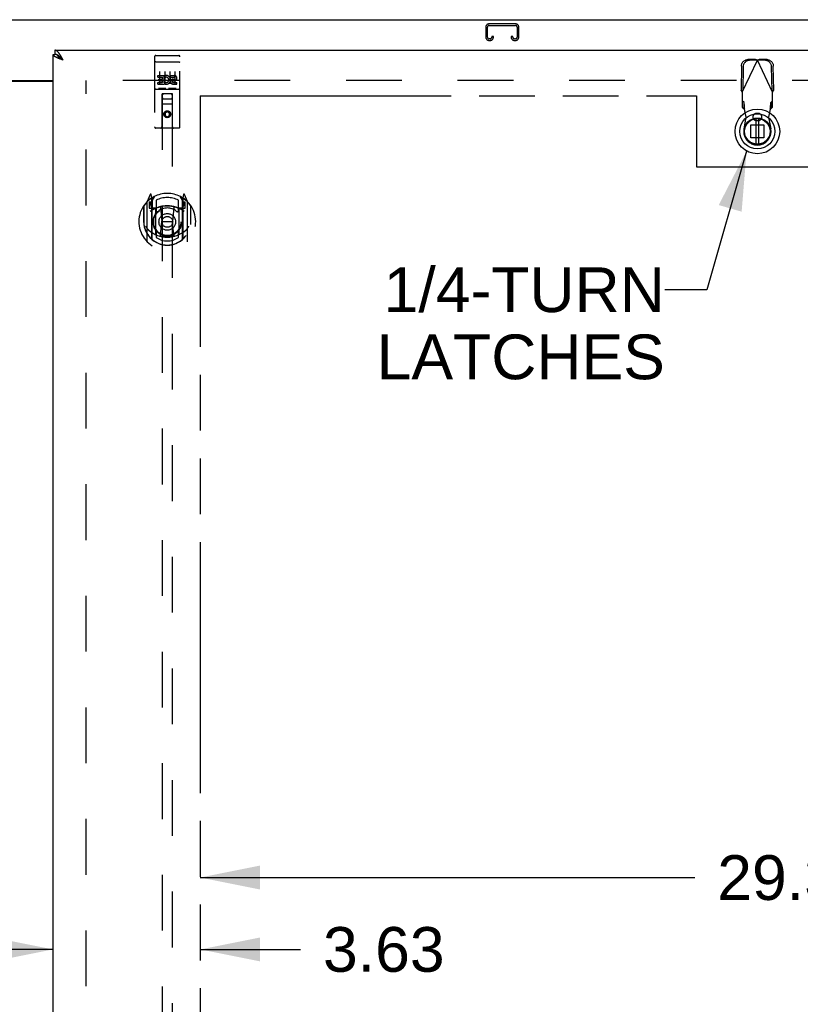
# Model space of a CAD drawing. Header units: inches. Extents: x 0 to 250, y 0 to 162.
# Tile 13 of 21: x 80 to 99, y 98 to 122. Entities that reach past the tile are written whole.
import ezdxf

# ---------------------------------------------------------------- set-up
doc = ezdxf.new("R2010")
doc.units = ezdxf.units.IN
doc.header["$LTSCALE"] = 13.735038
doc.header["$MEASUREMENT"] = 0
doc.linetypes.add('HIDDEN', pattern=[0.2, 0.1, -0.1])
doc.linetypes.add('PHANTOM', pattern=[0.8, 0.45, -0.05, 0.1, -0.05, 0.1, -0.05])
doc.layers.get('0').update_dxf_attribs({"linetype": 'CONTINUOUS'})
for name, color, linetype in [('02___PRT_ALL_AXES', 7, 'CONTINUOUS'), ('AVAILABLE_DOOR_SPACE', 7, 'CONTINUOUS'), ('DEFAULT_2', 8, 'HIDDEN'), ('DIMENSIONS', 7, 'CONTINUOUS')]:
    doc.layers.add(name, color=color, linetype=linetype)
doc.styles.get("Standard").update_dxf_attribs({"font": 'arial.ttf'})
doc.dimstyles.new('DIMSTYLE_1', dxfattribs={"dimtxt": 1.101741, "dimasz": 1.468988, "dimexe": 0.09, "dimexo": 0.07, "dimgap": 0.0375, "dimtad": 0, "dimtih": 1, "dimtoh": 1, "dimzin": 4, "dimdsep": 46, "dimtxsty": 'Standard', "dimblk": '_FILLED', "dimblk1": '_FILLED', "dimblk2": '_FILLED', "dimcen": 0.09, "dimazin": 1, "dimtfac": 1, "dimtdec": 3, "dimtofl": 0, "dimtmove": 0, "dimatfit": 3, "dimldrblk": '_FILLED', "dimfxl": 1, "dimtolj": 1, "dimtzin": 4, "dimarcsym": 0})
doc.dimstyles.get("Standard").update_dxf_attribs({"dimtxt": 1.24864, "dimasz": 1.468988, "dimexe": 0.09, "dimexo": 0.07, "dimgap": 0.09, "dimtad": 0, "dimtih": 1, "dimtoh": 1, "dimdec": 3, "dimzin": 4, "dimdsep": 46, "dimtxsty": 'Standard', "dimblk": '_FILLED', "dimblk1": '_FILLED', "dimblk2": '_FILLED', "dimcen": 0.09, "dimadec": 3, "dimazin": 1, "dimtp": 0.001, "dimtm": 0.001, "dimtfac": 1, "dimtdec": 3, "dimtofl": 0, "dimtmove": 0, "dimatfit": 3, "dimldrblk": '_FILLED', "dimfxl": 1, "dimtolj": 1, "dimtzin": 4, "dimarcsym": 0})

# ---------------------------------------------------------------- blocks, each defined once
blk = doc.blocks.new('_FILLED')
at = {"color": 0, "linetype": 'ByBlock'}
blk.add_solid([(0, 0), (-1, 0.2), (-1, -0.2)], dxfattribs=at)
blk = doc.blocks.new('*D7')
at = {"layer": 'DIMENSIONS', "color": 2, "linetype": 'Continuous'}
for p, q in [((84.237, 101.027), (96.418, 101.027)), ((113.55, 101.027), (101.37, 101.027))]:
    blk.add_line(p, q, dxfattribs=at)
at = {"layer": 'DIMENSIONS', "color": 2, "linetype": 'Continuous', "xscale": 1.4689880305, "yscale": 1.4689880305, "zscale": 1.4689880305, "rotation": 180}
blk.add_blockref('_FILLED', (84.237, 101.027), dxfattribs=at)
at = {"layer": 'DIMENSIONS', "color": 2, "linetype": 'Continuous', "xscale": 1.4689880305, "yscale": 1.4689880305, "zscale": 1.4689880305}
blk.add_blockref('_FILLED', (113.55, 101.027), dxfattribs=at)
at = {"layer": 'DIMENSIONS', "color": 2, "linetype": 'Continuous', "insert": (98.894, 101.577), "char_height": 1.1017, "width": 3.84995, "attachment_point": 2, "line_spacing_factor": 0.9}
blk.add_mtext('29.31', dxfattribs=at)
blk = doc.blocks.new('*D10')
at = {"layer": 'DIMENSIONS', "color": 2, "linetype": 'Continuous'}
for p, q in [((75.112, 95.505), (72.529, 95.505)), ((78.737, 95.505), (81.675, 95.505))]:
    blk.add_line(p, q, dxfattribs=at)
at = {"layer": 'DIMENSIONS', "color": 2, "linetype": 'Continuous', "xscale": 1.4689880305, "yscale": 1.4689880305, "zscale": 1.4689880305}
blk.add_blockref('_FILLED', (75.112, 95.505), dxfattribs=at)
at = {"layer": 'DIMENSIONS', "color": 2, "linetype": 'Continuous', "xscale": 1.4689880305, "yscale": 1.4689880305, "zscale": 1.4689880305, "rotation": 180}
blk.add_blockref('_FILLED', (78.737, 95.505), dxfattribs=at)
at = {"layer": 'DIMENSIONS', "color": 2, "linetype": 'Continuous', "insert": (71.978, 96.056), "char_height": 1.1017, "width": 2.99395, "attachment_point": 3, "line_spacing_factor": 0.9}
blk.add_mtext('3.63', dxfattribs=at)
blk = doc.blocks.new('*D20')
at = {"layer": 'DIMENSIONS', "color": 2, "linetype": 'Continuous'}
for p, q in [((80.612, 99.257), (77.675, 99.257)), ((84.237, 99.257), (86.709, 99.257))]:
    blk.add_line(p, q, dxfattribs=at)
at = {"layer": 'DIMENSIONS', "color": 2, "linetype": 'Continuous', "xscale": 1.4689880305, "yscale": 1.4689880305, "zscale": 1.4689880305}
blk.add_blockref('_FILLED', (80.612, 99.257), dxfattribs=at)
at = {"layer": 'DIMENSIONS', "color": 2, "linetype": 'Continuous', "xscale": 1.4689880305, "yscale": 1.4689880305, "zscale": 1.4689880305, "rotation": 180}
blk.add_blockref('_FILLED', (84.237, 99.257), dxfattribs=at)
at = {"layer": 'DIMENSIONS', "color": 2, "linetype": 'Continuous', "insert": (87.26, 99.808), "char_height": 1.1017, "width": 2.99395, "attachment_point": 1, "line_spacing_factor": 0.9}
blk.add_mtext('3.63', dxfattribs=at)

msp = doc.modelspace()

# ---------------------------------------------------------------- linework, layer by layer
at = {"color": 7, "linetype": 'Continuous'}
for p, q in [((43.727, 122.15), (115.623, 122.15)), ((80.612, 121.296), (80.654, 121.296)), ((80.654, 121.4), (80.654, 121.296)), ((80.822, 121.194), (80.815, 121.201)), ((80.828, 121.186), (80.822, 121.194)), ((80.833, 121.17), (80.825, 121.175)), ((80.835, 121.179), (80.828, 121.186)), ((80.842, 121.164), (80.833, 121.17)), ((80.845, 121.168), (80.835, 121.179)), ((80.859, 121.153), (80.842, 121.164)), ((80.859, 121.153), (80.845, 121.168)), ((78.737, 120.65), (80.612, 120.65))]:
    msp.add_line(p, q, dxfattribs=at)
at = {"color": 3, "linetype": 'Continuous'}
for p, q in [((80.612, 51.004), (80.612, 121.296)), ((80.654, 121.4), (115.258, 121.4)), ((80.825, 121.217), (80.818, 121.229)), ((80.779, 121.183), (80.768, 121.188)), ((80.791, 121.178), (80.779, 121.183)), ((80.803, 121.174), (80.791, 121.178)), ((80.816, 121.169), (80.803, 121.174)), ((80.834, 121.162), (80.816, 121.169)), ((80.832, 121.204), (80.825, 121.217)), ((80.839, 121.192), (80.832, 121.204)), ((80.859, 121.153), (80.834, 121.162)), ((80.852, 121.166), (80.839, 121.192)), ((80.859, 121.153), (80.852, 121.166)), ((78.737, 120.635), (80.612, 120.635))]:
    msp.add_line(p, q, dxfattribs=at)
at = {"color": 6, "linetype": 'Continuous'}
for p, q in [((97.917, 119.711), (97.917, 119.087)), ((97.996, 119.087), (97.996, 119.711))]:
    msp.add_line(p, q, dxfattribs=at)
at = {"color": 3, "linetype": 'Continuous'}
for points in [[(80.718, 121.208), (80.713, 121.211), (80.708, 121.213), (80.703, 121.215), (80.698, 121.217), (80.694, 121.22), (80.689, 121.222), (80.685, 121.224), (80.68, 121.227), (80.676, 121.229), (80.672, 121.231), (80.668, 121.234), (80.664, 121.236), (80.66, 121.238), (80.657, 121.24), (80.653, 121.243), (80.65, 121.245), (80.647, 121.247), (80.643, 121.25), (80.641, 121.252), (80.638, 121.254), (80.635, 121.257), (80.632, 121.259), (80.63, 121.261), (80.628, 121.263), (80.626, 121.266), (80.624, 121.268), (80.622, 121.27), (80.62, 121.273), (80.619, 121.275), (80.618, 121.277), (80.616, 121.279), (80.615, 121.282), (80.614, 121.284), (80.614, 121.286), (80.613, 121.289), (80.613, 121.291), (80.613, 121.293), (80.612, 121.296)], [(80.781, 121.293), (80.777, 121.298), (80.774, 121.303), (80.77, 121.308), (80.767, 121.313), (80.764, 121.318), (80.76, 121.323), (80.757, 121.327), (80.753, 121.332), (80.75, 121.336), (80.747, 121.341), (80.743, 121.345), (80.74, 121.349), (80.736, 121.352), (80.733, 121.356), (80.729, 121.36), (80.726, 121.363), (80.723, 121.367), (80.719, 121.37), (80.716, 121.373), (80.712, 121.376), (80.709, 121.378), (80.706, 121.381), (80.702, 121.383), (80.699, 121.385), (80.695, 121.388), (80.692, 121.389), (80.689, 121.391), (80.685, 121.393), (80.682, 121.394), (80.678, 121.395), (80.675, 121.397), (80.672, 121.397), (80.668, 121.398), (80.665, 121.399), (80.661, 121.399), (80.658, 121.399), (80.654, 121.4)], [(80.818, 121.229), (80.815, 121.235), (80.811, 121.241), (80.808, 121.247), (80.804, 121.253), (80.801, 121.259), (80.798, 121.265), (80.794, 121.271), (80.791, 121.276), (80.787, 121.282), (80.784, 121.287), (80.781, 121.293)], [(80.768, 121.188), (80.756, 121.192), (80.75, 121.194), (80.745, 121.197), (80.739, 121.199), (80.734, 121.201), (80.729, 121.204), (80.723, 121.206), (80.718, 121.208)]]:
    msp.add_lwpolyline(points, dxfattribs=at)
at = {"color": 7, "linetype": 'Continuous'}
for points in [[(80.719, 121.278), (80.716, 121.28), (80.712, 121.282), (80.709, 121.283), (80.706, 121.285), (80.702, 121.286), (80.699, 121.287), (80.695, 121.289), (80.692, 121.29), (80.689, 121.291), (80.685, 121.292), (80.682, 121.292), (80.678, 121.293), (80.675, 121.294), (80.672, 121.294), (80.668, 121.295), (80.665, 121.295), (80.661, 121.295), (80.658, 121.296), (80.654, 121.296)], [(80.815, 121.201), (80.811, 121.204), (80.808, 121.208), (80.804, 121.211), (80.801, 121.214), (80.798, 121.218), (80.794, 121.221), (80.791, 121.224), (80.787, 121.228), (80.784, 121.231), (80.781, 121.234), (80.777, 121.237), (80.774, 121.24), (80.77, 121.243), (80.767, 121.246), (80.764, 121.248), (80.76, 121.251), (80.757, 121.254), (80.753, 121.256), (80.75, 121.259), (80.747, 121.261), (80.743, 121.264), (80.74, 121.266), (80.736, 121.268), (80.733, 121.271), (80.729, 121.273), (80.726, 121.275), (80.723, 121.276), (80.719, 121.278)], [(80.825, 121.175), (80.817, 121.18), (80.813, 121.183), (80.808, 121.186), (80.804, 121.189), (80.801, 121.191), (80.797, 121.194), (80.793, 121.197), (80.789, 121.2), (80.785, 121.202), (80.782, 121.205), (80.778, 121.208), (80.775, 121.211), (80.771, 121.213), (80.768, 121.216), (80.764, 121.219), (80.761, 121.222), (80.758, 121.224), (80.755, 121.227), (80.752, 121.23), (80.75, 121.233), (80.747, 121.235), (80.744, 121.238), (80.742, 121.241), (80.739, 121.244), (80.737, 121.246), (80.735, 121.249), (80.733, 121.252), (80.731, 121.254), (80.729, 121.257), (80.727, 121.26), (80.726, 121.263), (80.724, 121.265), (80.723, 121.268), (80.722, 121.271), (80.721, 121.274), (80.72, 121.276), (80.719, 121.278)]]:
    msp.add_lwpolyline(points, dxfattribs=at)
for radius in [0.551, 0.433, 0.329, 0.317]:
    msp.add_circle((97.957, 119.399), radius, dxfattribs=at)
at = {"color": 6, "linetype": 'Continuous'}
msp.add_circle((97.957, 119.399), 0.315, dxfattribs=at)
at = {"layer": '02___PRT_ALL_AXES', "color": 8, "linetype": 'HIDDEN'}
for p, q in [((83.142, 121.267), (83.207, 121.267)), ((83.392, 121.267), (83.457, 121.267)), ((83.642, 121.267), (83.707, 121.267)), ((83.193, 120.732), (83.193, 120.774)), ((83.193, 120.774), (83.349, 120.774)), ((83.349, 120.597), (83.349, 120.774)), ((83.374, 120.726), (83.357, 120.765)), ((83.506, 120.732), (83.506, 120.774)), ((83.506, 120.774), (83.598, 120.774)), ((83.193, 120.732), (83.307, 120.732)), ((83.193, 120.561), (83.193, 120.604)), ((83.193, 120.604), (83.307, 120.604)), ((83.193, 120.561), (83.349, 120.561)), ((83.214, 120.647), (83.214, 120.689)), ((83.214, 120.689), (83.307, 120.689)), ((83.214, 120.647), (83.307, 120.647)), ((83.307, 120.689), (83.307, 120.732)), ((83.307, 120.604), (83.307, 120.647)), ((83.349, 120.597), (83.362, 120.615)), ((83.349, 120.561), (83.349, 120.573)), ((83.353, 120.572), (83.349, 120.573)), ((83.506, 120.732), (83.598, 120.732)), ((83.565, 120.647), (83.612, 120.647)), ((83.569, 120.688), (83.598, 120.688)), ((83.569, 120.604), (83.662, 120.604)), ((83.569, 120.561), (83.662, 120.561)), ((83.662, 120.561), (83.662, 120.604))]:
    msp.add_line(p, q, dxfattribs=at)
msp.add_circle((83.425, 119.822), 0.085, dxfattribs=at)
for centre, radius, start, end in [((83.399, 120.668), 0.107, 244.2636, 113.4027), ((83.598, 120.71), 0.0644, 282.2995, 90.0775), ((83.399, 120.668), 0.0639, 234.8895, 113.4026), ((83.569, 120.625), 0.0635, 90, 270), ((83.569, 120.625), 0.0219, 100.307, 270), ((83.598, 120.71), 0.0219, 269.9011, 90)]:
    msp.add_arc(centre, radius, start, end, dxfattribs=at)
at = {"layer": 'AVAILABLE_DOOR_SPACE', "color": 4, "linetype": 'PHANTOM'}
for p, q in [((84.237, 120.275), (84.237, 87.025)), ((84.237, 120.275), (96.456, 120.275)), ((96.456, 120.275), (96.456, 118.525)), ((96.456, 118.525), (99.456, 118.525))]:
    msp.add_line(p, q, dxfattribs=at)
at = {"layer": 'DEFAULT_2', "color": 8, "linetype": 'HIDDEN'}
for p, q in [((91.269, 121.966), (91.269, 121.719)), ((91.309, 121.719), (91.309, 121.966)), ((92.001, 122.046), (91.349, 122.046)), ((91.349, 122.006), (92.001, 122.006)), ((92.041, 121.966), (92.041, 121.719)), ((92.081, 121.719), (92.081, 121.966)), ((91.416, 121.733), (91.416, 121.719)), ((91.456, 121.733), (91.416, 121.733)), ((91.456, 121.719), (91.456, 121.733)), ((91.894, 121.733), (91.894, 121.719)), ((91.934, 121.733), (91.894, 121.733)), ((91.934, 121.719), (91.934, 121.733)), ((91.376, 121.679), (91.349, 121.679)), ((91.349, 121.639), (91.376, 121.639)), ((92.001, 121.679), (91.974, 121.679)), ((91.974, 121.639), (92.001, 121.639)), ((83.112, 121.237), (83.112, 119.512)), ((83.207, 121.267), (83.392, 121.267)), ((83.457, 121.267), (83.642, 121.267)), ((83.737, 119.512), (83.737, 121.237)), ((83.129, 121.108), (83.128, 121.108)), ((83.13, 121.108), (83.129, 121.108)), ((83.131, 121.108), (83.13, 121.108)), ((83.131, 121.109), (83.131, 121.108)), ((83.132, 121.109), (83.131, 121.109)), ((83.133, 121.109), (83.132, 121.109)), ((83.134, 121.109), (83.133, 121.109)), ((83.135, 121.109), (83.134, 121.109)), ((83.135, 121.109), (83.135, 121.109)), ((83.136, 121.109), (83.135, 121.109)), ((83.137, 121.109), (83.136, 121.109)), ((83.138, 121.109), (83.137, 121.109)), ((83.139, 121.109), (83.138, 121.109)), ((83.14, 121.109), (83.139, 121.109)), ((83.14, 121.109), (83.14, 121.109)), ((83.141, 121.109), (83.14, 121.109)), ((83.142, 121.109), (83.141, 121.109)), ((83.142, 121.109), (83.707, 121.109)), ((83.707, 121.109), (83.708, 121.109)), ((83.708, 121.109), (83.709, 121.109)), ((83.709, 121.109), (83.71, 121.109)), ((83.71, 121.109), (83.711, 121.109)), ((83.711, 121.109), (83.712, 121.109)), ((83.712, 121.109), (83.713, 121.109)), ((83.713, 121.109), (83.713, 121.109)), ((83.713, 121.109), (83.714, 121.109)), ((83.714, 121.109), (83.715, 121.109)), ((83.715, 121.109), (83.716, 121.109)), ((83.716, 121.109), (83.717, 121.109)), ((83.717, 121.109), (83.717, 121.109)), ((83.717, 121.109), (83.718, 121.109)), ((83.718, 121.109), (83.719, 121.109)), ((83.719, 121.109), (83.72, 121.108)), ((83.72, 121.108), (83.721, 121.108)), ((97.565, 121.008), (97.555, 120.418)), ((97.583, 120.369), (97.957, 121.157)), ((97.606, 120.988), (97.596, 120.398)), ((97.912, 121.17), (97.719, 121.167)), ((97.954, 121.15), (97.761, 121.147)), ((97.912, 121.17), (97.927, 121.166)), ((97.912, 121.17), (97.954, 121.15)), ((97.927, 121.166), (97.942, 121.161)), ((97.942, 121.161), (97.957, 121.157)), ((97.957, 121.157), (97.979, 121.164)), ((98.331, 120.369), (97.957, 121.157)), ((97.96, 121.15), (98.001, 121.17)), ((98.153, 121.147), (97.96, 121.15)), ((98.194, 121.167), (98.001, 121.17)), ((98.317, 120.398), (98.307, 120.988)), ((98.359, 120.418), (98.349, 121.008)), ((83.237, 120.876), (83.237, 120.57)), ((83.362, 120.876), (83.362, 120.57)), ((83.487, 120.876), (83.487, 120.57)), ((83.612, 120.876), (83.612, 120.57)), ((113.925, 120.65), (81.321, 120.65)), ((81.425, 51.65), (81.425, 120.65)), ((83.142, 120.439), (83.707, 120.439)), ((83.386, 120.455), (83.214, 120.455)), ((83.295, 119.512), (83.298, 120.322)), ((83.3, 120.322), (83.298, 120.322)), ((83.3, 120.322), (83.3, 88.32)), ((83.55, 120.322), (83.3, 120.322)), ((83.636, 120.455), (83.464, 120.455)), ((83.55, 88.32), (83.55, 120.322)), ((83.551, 120.322), (83.55, 120.322)), ((83.555, 119.512), (83.551, 120.322)), ((97.596, 120.398), (97.555, 120.418)), ((97.583, 120.369), (97.583, 119.996)), ((98.359, 120.418), (98.317, 120.398)), ((98.331, 119.996), (98.331, 120.369)), ((83.553, 120.072), (83.297, 120.072)), ((83.34, 120.197), (83.51, 120.197)), ((97.629, 120.109), (97.583, 120.151)), ((97.629, 119.954), (97.629, 120.109)), ((98.331, 120.151), (98.285, 120.109)), ((98.285, 120.109), (98.285, 119.954)), ((83.425, 119.894), (83.362, 119.858)), ((83.362, 119.858), (83.362, 119.786)), ((83.362, 119.858), (83.372, 119.852)), ((83.362, 119.786), (83.372, 119.791)), ((83.362, 119.786), (83.425, 119.75)), ((83.425, 119.882), (83.372, 119.852)), ((83.372, 119.852), (83.372, 119.791)), ((83.372, 119.791), (83.425, 119.761)), ((83.425, 119.894), (83.425, 119.882)), ((83.487, 119.858), (83.425, 119.894)), ((83.477, 119.852), (83.425, 119.882)), ((83.425, 119.761), (83.477, 119.791)), ((83.425, 119.75), (83.487, 119.786)), ((83.487, 119.858), (83.477, 119.852)), ((83.477, 119.791), (83.477, 119.852)), ((83.487, 119.786), (83.477, 119.791)), ((83.487, 119.786), (83.487, 119.858)), ((97.583, 119.996), (97.629, 119.954)), ((97.681, 119.753), (97.643, 119.95)), ((97.98, 119.84), (97.933, 119.84)), ((98.27, 119.95), (98.232, 119.753)), ((98.285, 119.954), (98.331, 119.996)), ((83.425, 119.75), (83.425, 119.761)), ((97.628, 119.459), (97.681, 119.753)), ((97.797, 119.24), (97.797, 119.558)), ((97.797, 119.558), (98.116, 119.558)), ((97.933, 119.667), (97.98, 119.667)), ((98.116, 119.558), (98.116, 119.24)), ((98.232, 119.753), (98.286, 119.459)), ((83.707, 119.482), (83.142, 119.482)), ((98.116, 119.24), (97.797, 119.24)), ((83, 117.848), (82.929, 117.672)), ((83.042, 117.764), (83.028, 117.845)), ((83.822, 117.845), (83.807, 117.764)), ((83.921, 117.672), (83.85, 117.848)), ((82.925, 117.662), (82.925, 116.694)), ((82.982, 117.657), (82.982, 117.507)), ((83.042, 117.657), (82.982, 117.657)), ((82.991, 117.624), (83.02, 117.579)), ((83.05, 117.632), (82.995, 117.632)), ((83.022, 117.743), (83.021, 117.743)), ((83.021, 117.743), (83.021, 117.743)), ((83.021, 117.743), (83.021, 117.743)), ((83.042, 116.748), (83.042, 117.764)), ((83.05, 117.692), (83.12, 117.801)), ((83.05, 116.748), (83.05, 117.751)), ((83.052, 117.726), (83.052, 117.519)), ((83.15, 117.704), (83.15, 117.452)), ((83.7, 117.452), (83.7, 117.704)), ((83.73, 117.801), (83.8, 117.692)), ((83.797, 117.519), (83.797, 117.726)), ((83.8, 116.748), (83.8, 117.751)), ((83.855, 117.632), (83.8, 117.632)), ((83.807, 117.764), (83.807, 116.748)), ((83.867, 117.657), (83.807, 117.657)), ((83.829, 117.743), (83.825, 117.746)), ((83.83, 117.579), (83.859, 117.624)), ((83.867, 117.507), (83.867, 117.657)), ((83.925, 116.694), (83.925, 117.662)), ((82.842, 117.566), (82.842, 117.178)), ((82.85, 117.564), (82.85, 117.106)), ((82.982, 117.507), (83.042, 117.507)), ((83.142, 117.506), (83.07, 117.506)), ((83.072, 117.499), (83.138, 117.499)), ((83.142, 116.865), (83.142, 117.496)), ((83.262, 117.522), (83.292, 117.178)), ((83.588, 117.522), (83.557, 117.178)), ((83.78, 117.506), (83.707, 117.506)), ((83.707, 117.496), (83.707, 116.865)), ((83.712, 117.499), (83.777, 117.499)), ((83.807, 117.507), (83.867, 117.507)), ((84, 117.564), (84, 117.106)), ((84.007, 117.178), (84.007, 117.566)), ((82.842, 117.178), (82.857, 117.178)), ((82.85, 117.106), (82.85, 117.104)), ((83.262, 116.839), (83.292, 117.178)), ((83.292, 117.178), (83.557, 117.178)), ((83.588, 116.839), (83.557, 117.178)), ((84.007, 117.178), (83.992, 117.178)), ((84, 117.106), (84, 117.104)), ((83.15, 116.89), (83.15, 116.788)), ((83.7, 116.788), (83.7, 116.89))]:
    msp.add_line(p, q, dxfattribs=at)
for points in [[(83.128, 121.108), (83.128, 121.108), (83.128, 121.108), (83.127, 121.108), (83.127, 121.108), (83.127, 121.108), (83.126, 121.108), (83.126, 121.108), (83.125, 121.108), (83.125, 121.108), (83.125, 121.108), (83.124, 121.108), (83.124, 121.108), (83.124, 121.107), (83.123, 121.107), (83.123, 121.107), (83.123, 121.107), (83.123, 121.107), (83.122, 121.107), (83.122, 121.107), (83.122, 121.107), (83.121, 121.107), (83.121, 121.107), (83.121, 121.107), (83.12, 121.107), (83.12, 121.107), (83.12, 121.107), (83.12, 121.106), (83.119, 121.106), (83.119, 121.106), (83.119, 121.106), (83.119, 121.106), (83.118, 121.106), (83.118, 121.106), (83.118, 121.106), (83.118, 121.106), (83.117, 121.106), (83.117, 121.106), (83.117, 121.106), (83.117, 121.105), (83.116, 121.105), (83.116, 121.105), (83.116, 121.105), (83.116, 121.105), (83.116, 121.105), (83.115, 121.105), (83.115, 121.105), (83.115, 121.105), (83.115, 121.105), (83.115, 121.104), (83.115, 121.104), (83.114, 121.104), (83.114, 121.104), (83.114, 121.104), (83.114, 121.104), (83.114, 121.104), (83.114, 121.104), (83.114, 121.104), (83.114, 121.104), (83.113, 121.103), (83.113, 121.103), (83.113, 121.103), (83.113, 121.103), (83.113, 121.103), (83.113, 121.103), (83.113, 121.103), (83.113, 121.103), (83.113, 121.103), (83.113, 121.103), (83.113, 121.102), (83.113, 121.102), (83.113, 121.102), (83.113, 121.102), (83.113, 121.102), (83.113, 121.102), (83.112, 121.102), (83.112, 121.102), (83.112, 121.102)], [(83.721, 121.108), (83.721, 121.108), (83.722, 121.108), (83.722, 121.108), (83.722, 121.108), (83.723, 121.108), (83.723, 121.108), (83.723, 121.108), (83.724, 121.108), (83.724, 121.108), (83.725, 121.108), (83.725, 121.108), (83.725, 121.108), (83.726, 121.108), (83.726, 121.108), (83.726, 121.107), (83.727, 121.107), (83.727, 121.107), (83.727, 121.107), (83.727, 121.107), (83.728, 121.107), (83.728, 121.107), (83.728, 121.107), (83.729, 121.107), (83.729, 121.107), (83.729, 121.107), (83.73, 121.107), (83.73, 121.107), (83.73, 121.107), (83.73, 121.106), (83.731, 121.106), (83.731, 121.106), (83.731, 121.106), (83.731, 121.106), (83.732, 121.106), (83.732, 121.106), (83.732, 121.106), (83.732, 121.106), (83.733, 121.106), (83.733, 121.106), (83.733, 121.106), (83.733, 121.105), (83.734, 121.105), (83.734, 121.105), (83.734, 121.105), (83.734, 121.105), (83.734, 121.105), (83.735, 121.105), (83.735, 121.105), (83.735, 121.105), (83.735, 121.105), (83.735, 121.104), (83.735, 121.104), (83.736, 121.104), (83.736, 121.104), (83.736, 121.104), (83.736, 121.104), (83.736, 121.104), (83.736, 121.104), (83.736, 121.104), (83.736, 121.104), (83.737, 121.103), (83.737, 121.103), (83.737, 121.103), (83.737, 121.103), (83.737, 121.103), (83.737, 121.103), (83.737, 121.103), (83.737, 121.103), (83.737, 121.103), (83.737, 121.103), (83.737, 121.102), (83.737, 121.102), (83.737, 121.102), (83.737, 121.102), (83.737, 121.102), (83.737, 121.102), (83.737, 121.102), (83.737, 121.102), (83.737, 121.102)], [(97.565, 121.008), (97.566, 121.023), (97.568, 121.039), (97.572, 121.053), (97.577, 121.068), (97.584, 121.082), (97.592, 121.095), (97.601, 121.108), (97.611, 121.119), (97.622, 121.13), (97.634, 121.139), (97.647, 121.147), (97.661, 121.154), (97.675, 121.159), (97.689, 121.163), (97.704, 121.166), (97.719, 121.167)], [(97.761, 121.147), (97.746, 121.146), (97.731, 121.144), (97.717, 121.14), (97.702, 121.134), (97.689, 121.127), (97.676, 121.119), (97.664, 121.11), (97.653, 121.099), (97.642, 121.088), (97.633, 121.075), (97.626, 121.062), (97.619, 121.048), (97.614, 121.034), (97.61, 121.019), (97.607, 121.004), (97.606, 120.988)], [(97.979, 121.164), (97.994, 121.168), (98.001, 121.17)], [(98.307, 120.988), (98.306, 121.004), (98.304, 121.019), (98.3, 121.034), (98.295, 121.048), (98.288, 121.062), (98.28, 121.075), (98.271, 121.088), (98.261, 121.099), (98.25, 121.11), (98.238, 121.119), (98.225, 121.127), (98.211, 121.134), (98.197, 121.14), (98.182, 121.144), (98.168, 121.146), (98.153, 121.147)], [(98.194, 121.167), (98.209, 121.166), (98.224, 121.163), (98.239, 121.159), (98.253, 121.154), (98.266, 121.147), (98.279, 121.139), (98.291, 121.13), (98.303, 121.119), (98.313, 121.108), (98.322, 121.095), (98.33, 121.082), (98.336, 121.068), (98.342, 121.053), (98.345, 121.039), (98.348, 121.023), (98.349, 121.008)], [(83.214, 120.455), (83.214, 120.455), (83.214, 120.455), (83.213, 120.455), (83.213, 120.455), (83.213, 120.455), (83.213, 120.455), (83.213, 120.455), (83.212, 120.455), (83.212, 120.455), (83.212, 120.455), (83.212, 120.455), (83.212, 120.455), (83.212, 120.455), (83.211, 120.455), (83.211, 120.455), (83.211, 120.455), (83.211, 120.455), (83.211, 120.455), (83.211, 120.455), (83.21, 120.455), (83.21, 120.455), (83.21, 120.455), (83.21, 120.455), (83.21, 120.455), (83.21, 120.455), (83.21, 120.456), (83.209, 120.456), (83.209, 120.456), (83.209, 120.456), (83.209, 120.456), (83.209, 120.456), (83.209, 120.456), (83.209, 120.456), (83.209, 120.456), (83.209, 120.456), (83.208, 120.456), (83.208, 120.456), (83.208, 120.456), (83.208, 120.456), (83.208, 120.456), (83.208, 120.456), (83.208, 120.456), (83.208, 120.456), (83.208, 120.456), (83.208, 120.456), (83.207, 120.456)], [(83.392, 120.456), (83.392, 120.456), (83.392, 120.456), (83.392, 120.456), (83.392, 120.456), (83.392, 120.456), (83.392, 120.456), (83.392, 120.456), (83.392, 120.456), (83.392, 120.456), (83.392, 120.456), (83.391, 120.456), (83.391, 120.456), (83.391, 120.456), (83.391, 120.456), (83.391, 120.456), (83.391, 120.456), (83.391, 120.456), (83.391, 120.456), (83.39, 120.456), (83.39, 120.456), (83.39, 120.455), (83.39, 120.455), (83.39, 120.455), (83.39, 120.455), (83.39, 120.455), (83.39, 120.455), (83.389, 120.455), (83.389, 120.455), (83.389, 120.455), (83.389, 120.455), (83.389, 120.455), (83.389, 120.455), (83.388, 120.455), (83.388, 120.455), (83.388, 120.455), (83.388, 120.455), (83.388, 120.455), (83.388, 120.455), (83.387, 120.455), (83.387, 120.455), (83.387, 120.455), (83.387, 120.455), (83.387, 120.455), (83.386, 120.455), (83.386, 120.455)], [(83.464, 120.455), (83.464, 120.455), (83.464, 120.455), (83.463, 120.455), (83.463, 120.455), (83.463, 120.455), (83.463, 120.455), (83.463, 120.455), (83.462, 120.455), (83.462, 120.455), (83.462, 120.455), (83.462, 120.455), (83.462, 120.455), (83.462, 120.455), (83.461, 120.455), (83.461, 120.455), (83.461, 120.455), (83.461, 120.455), (83.461, 120.455), (83.461, 120.455), (83.46, 120.455), (83.46, 120.455), (83.46, 120.455), (83.46, 120.455), (83.46, 120.455), (83.46, 120.455), (83.46, 120.456), (83.459, 120.456), (83.459, 120.456), (83.459, 120.456), (83.459, 120.456), (83.459, 120.456), (83.459, 120.456), (83.459, 120.456), (83.459, 120.456), (83.459, 120.456), (83.458, 120.456), (83.458, 120.456), (83.458, 120.456), (83.458, 120.456), (83.458, 120.456), (83.458, 120.456), (83.458, 120.456), (83.458, 120.456), (83.458, 120.456), (83.458, 120.456), (83.457, 120.456)], [(83.642, 120.456), (83.642, 120.456), (83.642, 120.456), (83.642, 120.456), (83.642, 120.456), (83.642, 120.456), (83.642, 120.456), (83.642, 120.456), (83.642, 120.456), (83.642, 120.456), (83.642, 120.456), (83.641, 120.456), (83.641, 120.456), (83.641, 120.456), (83.641, 120.456), (83.641, 120.456), (83.641, 120.456), (83.641, 120.456), (83.641, 120.456), (83.64, 120.456), (83.64, 120.456), (83.64, 120.455), (83.64, 120.455), (83.64, 120.455), (83.64, 120.455), (83.64, 120.455), (83.64, 120.455), (83.639, 120.455), (83.639, 120.455), (83.639, 120.455), (83.639, 120.455), (83.639, 120.455), (83.639, 120.455), (83.638, 120.455), (83.638, 120.455), (83.638, 120.455), (83.638, 120.455), (83.638, 120.455), (83.638, 120.455), (83.637, 120.455), (83.637, 120.455), (83.637, 120.455), (83.637, 120.455), (83.637, 120.455), (83.636, 120.455), (83.636, 120.455)], [(97.583, 120.369), (97.573, 120.386), (97.568, 120.394), (97.564, 120.402), (97.559, 120.41), (97.555, 120.418)], [(98.345, 120.394), (98.336, 120.378), (98.331, 120.369)], [(98.359, 120.418), (98.354, 120.41), (98.35, 120.402), (98.345, 120.394)], [(97.64, 119.998), (97.639, 120.013), (97.638, 120.027), (97.637, 120.041), (97.636, 120.054), (97.635, 120.066), (97.634, 120.076), (97.633, 120.086), (97.632, 120.094), (97.631, 120.1), (97.63, 120.106), (97.629, 120.109)], [(98.285, 120.109), (98.284, 120.106), (98.283, 120.1), (98.282, 120.094), (98.281, 120.086), (98.28, 120.076), (98.279, 120.066), (98.277, 120.054), (98.276, 120.041), (98.275, 120.027), (98.274, 120.013), (98.273, 119.998), (98.272, 119.982), (98.27, 119.95)], [(97.629, 119.954), (97.631, 119.954), (97.634, 119.953), (97.636, 119.953), (97.639, 119.952), (97.641, 119.951), (97.643, 119.95)], [(97.643, 119.95), (97.642, 119.966), (97.64, 119.998)], [(98.27, 119.95), (98.273, 119.951), (98.275, 119.952), (98.277, 119.953), (98.28, 119.953), (98.282, 119.954), (98.285, 119.954)], [(82.892, 117.065), (82.896, 117.059), (82.899, 117.054), (82.902, 117.05), (82.904, 117.045), (82.907, 117.041), (82.91, 117.036), (82.913, 117.032), (82.915, 117.028), (82.918, 117.025), (82.92, 117.021), (82.923, 117.017), (82.925, 117.014), (82.928, 117.011), (82.93, 117.008), (82.932, 117.005), (82.934, 117.002), (82.936, 116.999), (82.939, 116.997), (82.941, 116.994), (82.943, 116.992), (82.945, 116.989), (82.947, 116.987), (82.949, 116.985), (82.951, 116.983), (82.952, 116.981), (82.954, 116.979), (82.956, 116.977), (82.958, 116.975), (82.959, 116.973), (82.961, 116.972), (82.963, 116.97), (82.964, 116.969), (82.966, 116.967), (82.968, 116.966), (82.969, 116.964), (82.971, 116.963)], [(83.879, 116.963), (83.881, 116.964), (83.882, 116.966), (83.884, 116.967), (83.885, 116.969), (83.887, 116.97), (83.889, 116.972), (83.89, 116.973), (83.892, 116.975), (83.894, 116.977), (83.896, 116.979), (83.898, 116.981), (83.899, 116.983), (83.901, 116.985), (83.903, 116.987), (83.905, 116.989), (83.907, 116.992), (83.909, 116.994), (83.911, 116.997), (83.914, 116.999), (83.916, 117.002), (83.918, 117.005), (83.92, 117.008), (83.922, 117.011), (83.925, 117.014), (83.927, 117.017), (83.93, 117.021), (83.932, 117.025), (83.935, 117.028), (83.937, 117.032), (83.94, 117.036), (83.943, 117.04), (83.945, 117.045), (83.948, 117.05), (83.951, 117.054), (83.954, 117.059), (83.957, 117.065)], [(83.613, 116.821), (83.608, 116.82), (83.602, 116.818), (83.597, 116.817), (83.591, 116.816), (83.586, 116.814), (83.58, 116.813), (83.575, 116.812), (83.569, 116.811), (83.564, 116.81), (83.558, 116.808), (83.553, 116.807), (83.547, 116.806), (83.542, 116.805), (83.536, 116.805), (83.531, 116.804), (83.525, 116.803), (83.52, 116.802), (83.514, 116.801), (83.509, 116.801), (83.503, 116.8), (83.498, 116.799), (83.492, 116.799), (83.486, 116.798), (83.481, 116.798), (83.475, 116.797), (83.47, 116.797), (83.464, 116.797), (83.459, 116.796), (83.453, 116.796), (83.447, 116.796), (83.442, 116.796), (83.436, 116.796), (83.431, 116.796), (83.425, 116.796), (83.419, 116.796), (83.414, 116.796), (83.408, 116.796), (83.403, 116.796), (83.397, 116.796), (83.391, 116.796), (83.386, 116.797), (83.38, 116.797), (83.375, 116.797), (83.369, 116.798), (83.364, 116.798), (83.358, 116.799), (83.352, 116.799), (83.347, 116.8), (83.341, 116.801), (83.336, 116.801), (83.33, 116.802), (83.325, 116.803), (83.319, 116.804), (83.314, 116.805), (83.308, 116.805), (83.302, 116.806), (83.297, 116.807), (83.291, 116.808), (83.286, 116.81), (83.281, 116.811), (83.275, 116.812), (83.27, 116.813), (83.264, 116.814), (83.259, 116.816), (83.253, 116.817), (83.248, 116.818), (83.242, 116.82), (83.237, 116.821)]]:
    msp.add_lwpolyline(points, dxfattribs=at)
for centre, radius in [((83.425, 119.822), 0.0845), ((83.425, 117.171), 0.35), ((83.425, 117.171), 0.335), ((83.425, 117.171), 0.205), ((83.425, 117.171), 0.133)]:
    msp.add_circle(centre, radius, dxfattribs=at)
for centre, radius, start, end in [((91.349, 121.966), 0.08, 90, 180), ((91.349, 121.966), 0.04, 90, 180), ((92.001, 121.966), 0.08, 0, 90), ((92.001, 121.966), 0.04, 0, 90), ((91.349, 121.719), 0.08, 180, 270), ((91.349, 121.719), 0.04, 180, 270), ((91.376, 121.719), 0.08, 270, 360), ((91.376, 121.719), 0.04, 270, 360), ((91.974, 121.719), 0.08, 180, 270), ((91.974, 121.719), 0.04, 180, 270), ((92.001, 121.719), 0.08, 270, 360), ((92.001, 121.719), 0.04, 270, 360), ((83.142, 121.237), 0.03, 90, 180), ((83.707, 121.237), 0.03, 0, 90), ((83.142, 120.409), 0.03, 90, 180), ((83.34, 120.282), 0.04, 90, 180), ((83.51, 120.282), 0.04, 0, 90), ((83.707, 120.409), 0.03, 0, 90), ((83.34, 120.237), 0.04, 180, 270), ((83.51, 120.237), 0.04, 270, 360), ((97.933, 119.753), 0.0866, 90, 270), ((97.98, 119.753), 0.0866, 270, 90), ((83.142, 119.512), 0.03, 180, 270), ((83.265, 119.512), 0.03, 270, 360), ((83.585, 119.512), 0.03, 180, 270), ((83.707, 119.512), 0.03, 270, 360), ((97.957, 119.399), 0.335, 169.673, 10.327), ((83.425, 117.171), 0.7, 35.2961, 144.7039), ((83.014, 117.842), 0.015, 10, 158.1959), ((83.836, 117.842), 0.015, 21.8041, 170), ((83.425, 117.178), 0.7, 125.5126, 54.4874), ((82.94, 117.662), 0.015, 135.0748, 180), ((82.995, 117.627), 0.005, 90, 212.6792), ((83.03, 117.732), 0.02, 0, 125.5126), ((83.032, 117.726), 0.02, 0, 125.2543), ((83.07, 117.751), 0.02, 121.4688, 179.9992), ((83.425, 117.171), 0.6, 62.7204, 117.2796), ((83.78, 117.751), 0.02, 0, 58.5295), ((83.817, 117.726), 0.02, 54.7457, 180), ((83.82, 117.732), 0.02, 54.4874, 180), ((83.855, 117.627), 0.005, 327.3208, 90), ((83.91, 117.662), 0.015, 0, 44.9252), ((82.87, 117.564), 0.02, 144.7039, 180), ((83.425, 116.866), 0.7, 53.2319, 126.7681), ((82.862, 117.477), 0.188, 0, 32.6792), ((83.07, 117.526), 0.02, 180, 270), ((83.072, 117.519), 0.02, 180, 270), ((83.138, 117.519), 0.02, 270, 293.464), ((83.157, 117.496), 0.015, 112.9863, 180), ((83.425, 116.859), 0.7, 66.536, 113.464), ((83.18, 117.452), 0.03, 180, 311.1261), ((83.425, 117.171), 0.343, 48.8739, 131.1261), ((83.242, 117.52), 0.02, 5.0796, 105.6131), ((83.608, 117.52), 0.02, 74.3869, 174.9204), ((83.67, 117.452), 0.03, 228.8739, 360), ((83.692, 117.496), 0.015, 0, 67.0137), ((83.712, 117.519), 0.02, 246.536, 270), ((83.777, 117.519), 0.02, 270, 360), ((83.78, 117.526), 0.02, 270, 360), ((83.988, 117.477), 0.188, 147.3208, 180), ((83.98, 117.564), 0.02, 0, 35.2961), ((83.425, 117.181), 0.583, 180.2464, 359.7536), ((82.87, 117.106), 0.02, 180, 187.6622), ((83.425, 117.181), 0.58, 187.6622, 352.3378), ((83.98, 117.106), 0.02, 352.3378, 360), ((83.425, 117.496), 0.7, 229.529, 310.471), ((83.157, 116.865), 0.015, 180, 247.0137), ((83.18, 116.89), 0.03, 48.8739, 180), ((83.425, 117.171), 0.343, 228.8739, 311.1261), ((83.67, 116.89), 0.03, 0, 131.1261), ((83.692, 116.865), 0.015, 292.9863, 360), ((82.94, 116.694), 0.015, 180, 224.9252), ((83.057, 116.748), 0.015, 180, 229.6413), ((83.07, 116.748), 0.02, 180, 230.6594), ((83.425, 117.181), 0.48, 235.0461, 304.9539), ((83.242, 116.841), 0.02, 254.4248, 354.9204), ((83.608, 116.841), 0.02, 185.0796, 285.5752), ((83.78, 116.748), 0.02, 309.3378, 359.9984), ((83.792, 116.748), 0.015, 310.3587, 360), ((83.91, 116.694), 0.015, 315.0748, 360)]:
    msp.add_arc(centre, radius, start, end, dxfattribs=at)

# ---------------------------------------------------------------- texts
at = {"layer": 'DIMENSIONS', "color": 2, "linetype": 'Continuous', "insert": (95.679, 116.051), "char_height": 1.1017, "width": 7.08555, "attachment_point": 3, "line_spacing_factor": 0.9}
msp.add_mtext('1/4-TURN\\PLATCHES', dxfattribs=at)

# ---------------------------------------------------------------- dimensions: what is measured, and where the dimension line sits
at = {"layer": 'DIMENSIONS', "color": 2, "linetype": 'Continuous'}
for base, p1, p2, picture, middle in [((80.612488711, 99.257040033), (84.237488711, 87.024577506), (80.612488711, 121.275577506), '*D20', (88.755218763, 99.250898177)), ((84.237, 101.027), (113.55, 120.275), (84.237, 120.275), '*D7', (98.773, 101.02))]:
    dim = msp.add_linear_dim(base=base, p1=p1, p2=p2, angle=180, dimstyle='DIMSTYLE_1', dxfattribs=at)
    dim.commit()
    dim.dimension.update_dxf_attribs({"geometry": picture, "text_midpoint": middle, "dimtype": 160})
dim = msp.add_linear_dim(base=(78.737488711, 95.504910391), p1=(75.112488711, 120.274577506), p2=(78.737488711, 51.023577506), dimstyle='DIMSTYLE_1', dxfattribs=at)
dim.commit()
dim.dimension.update_dxf_attribs({"geometry": '*D10', "text_midpoint": (70.480021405, 95.498767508), "dimtype": 160})

# ---------------------------------------------------------------- leaders
at = {"layer": 'DIMENSIONS', "color": 2, "linetype": 'Continuous', "annotation_type": 0, "has_hookline": 1, "hookline_direction": 1, "text_width": 6.906}
msp.add_leader([(97.692, 118.916), (96.713, 115.501), (95.679, 115.501)], dimstyle='Standard', override={"dimtad": 0}, dxfattribs=at)

doc.saveas('drawing.dxf')
